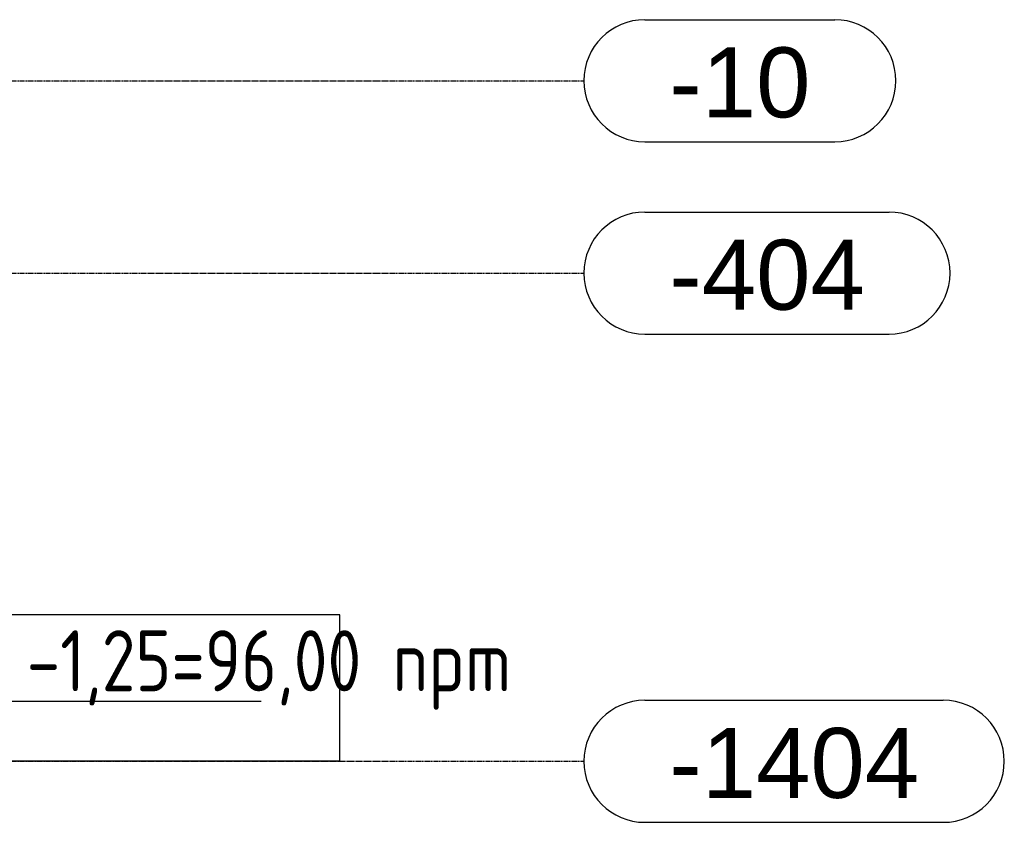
# Model space of a CAD drawing. Header units: millimetres. Extents: x -288865 to 11255, y 102926 to 380857.
# Tile 110 of 142: x -149984 to -147967, y 305102 to 306746. Entities that reach past the tile are written whole.
import ezdxf

# ---------------------------------------------------------------- set-up
doc = ezdxf.new("R2010")
doc.units = ezdxf.units.MM
doc.header["$MEASUREMENT"] = 0
doc.linetypes.add('DXK_LINE_DOT3', pattern=[5.9187, 2.979, -0.9799, 0.9799, -0.9799])
for name, color, linetype in [('Rbcs_EX_Axes', 7, 'Continuous'), ('Rbcs_EX_Descriptions', 7, 'Continuous'), ('TS_INNE_OBIEKTY', 7, 'Continuous'), ('TS_LINIE_WIDOCZNE', 7, 'Continuous')]:
    doc.layers.add(name, color=color, linetype=linetype)
doc.styles.add('ARIAL', font='arial.ttf')
doc.styles.add('RBCS_dim', font='isocp.shx', dxfattribs={"width": 0.9})

# ---------------------------------------------------------------- blocks, each defined once
blk = doc.blocks.new('GridLine-67094219-1833 - 1293')
at = {"layer": 'TS_INNE_OBIEKTY', "color": 4, "linetype": 'Continuous'}
for p, q in [((-48465.2, -1279), (-47853.8, -1279)), ((-48465.2, -1529), (-47853.8, -1529))]:
    blk.add_line(p, q, dxfattribs=at)
at = {"layer": 'TS_INNE_OBIEKTY', "color": 4, "linetype": 'DXK_LINE_DOT3'}
blk.add_line((-63725, -1404), (-48590.2, -1404), dxfattribs=at)
at = {"layer": 'TS_INNE_OBIEKTY', "color": 4, "linetype": 'Continuous'}
for centre, start, end in [((-48465.2, -1404), 90, 270), ((-47853.8, -1404), 270, 90)]:
    blk.add_arc(centre, 125, start, end, dxfattribs=at)
at = {"layer": 'TS_INNE_OBIEKTY', "color": 2, "linetype": 'Continuous', "style": 'ARIAL'}
blk.add_text('-1404', height=143.26, dxfattribs=at).set_placement((-48415.2, -1479))
blk = doc.blocks.new('GridLine-67094219-1834 - 1293')
at = {"layer": 'TS_INNE_OBIEKTY', "color": 4, "linetype": 'Continuous'}
for p, q in [((-48465.2, -279), (-47965, -279)), ((-48465.2, -529), (-47965, -529))]:
    blk.add_line(p, q, dxfattribs=at)
at = {"layer": 'TS_INNE_OBIEKTY', "color": 4, "linetype": 'DXK_LINE_DOT3'}
blk.add_line((-63725, -404), (-48590.2, -404), dxfattribs=at)
at = {"layer": 'TS_INNE_OBIEKTY', "color": 4, "linetype": 'Continuous'}
for centre, start, end in [((-48465.2, -404), 90, 270), ((-47965, -404), 270, 90)]:
    blk.add_arc(centre, 125, start, end, dxfattribs=at)
at = {"layer": 'TS_INNE_OBIEKTY', "color": 2, "linetype": 'Continuous', "style": 'ARIAL'}
blk.add_text('-404', height=143.26, dxfattribs=at).set_placement((-48415.2, -479))
blk = doc.blocks.new('GridLine-67094219-1835 - 1293')
at = {"layer": 'TS_INNE_OBIEKTY', "color": 4, "linetype": 'Continuous'}
for p, q in [((-48465.2, 115), (-48076.1, 115)), ((-48465.2, -135), (-48076.1, -135))]:
    blk.add_line(p, q, dxfattribs=at)
at = {"layer": 'TS_INNE_OBIEKTY', "color": 4, "linetype": 'DXK_LINE_DOT3'}
blk.add_line((-63725, -10), (-48590.2, -10), dxfattribs=at)
at = {"layer": 'TS_INNE_OBIEKTY', "color": 4, "linetype": 'Continuous'}
for centre, start, end in [((-48465.2, -10), 90, 270), ((-48076.1, -10), 270, 90)]:
    blk.add_arc(centre, 125, start, end, dxfattribs=at)
at = {"layer": 'TS_INNE_OBIEKTY', "color": 2, "linetype": 'Continuous', "style": 'ARIAL'}
blk.add_text('-10', height=143.26, dxfattribs=at).set_placement((-48415.2, -85))
blk = doc.blocks.new('Part-65896048-2219 - 1293')
at = {"layer": 'TS_LINIE_WIDOCZNE', "color": 253, "linetype": 'Continuous'}
for p, q in [((61090.16, -1404), (61090.16, -1104)), ((63090.16, -1104), (61090.16, -1104)), ((63090.16, -1404), (63090.16, -1104)), ((63090.16, -1404), (61090.16, -1404))]:
    blk.add_line(p, q, dxfattribs=at)

msp = doc.modelspace()

# ---------------------------------------------------------------- linework, layer by layer
at = {"layer": 'Rbcs_EX_Axes', "linetype": 'Continuous'}
msp.add_lwpolyline([(-150008.4, 305549.6), (-150008.4, 305226.8), (-150118, 305350.2), (-149489.5, 305350.2)], dxfattribs=at)

# ---------------------------------------------------------------- block references
for name, p in [('GridLine-67094219-1835 - 1293', (-100237.9, 306630.8)), ('GridLine-67094219-1834 - 1293', (-100237.9, 306630.8)), ('Part-65896048-2219 - 1293', (-212418.2, 306630.8)), ('GridLine-67094219-1833 - 1293', (-100237.9, 306630.8))]:
    msp.add_blockref(name, p)

# ---------------------------------------------------------------- texts
at = {"layer": 'Rbcs_EX_Descriptions', "linetype": 'Continuous', "insert": (-149969.9, 305495.2), "char_height": 125, "attachment_point": 1, "style": 'RBCS_dim'}
msp.add_mtext_dynamic_manual_height_columns('-1,25=96,00 npm', width=1101.738, gutter_width=12.5, heights=[0], dxfattribs=at)

doc.saveas('drawing.dxf')
